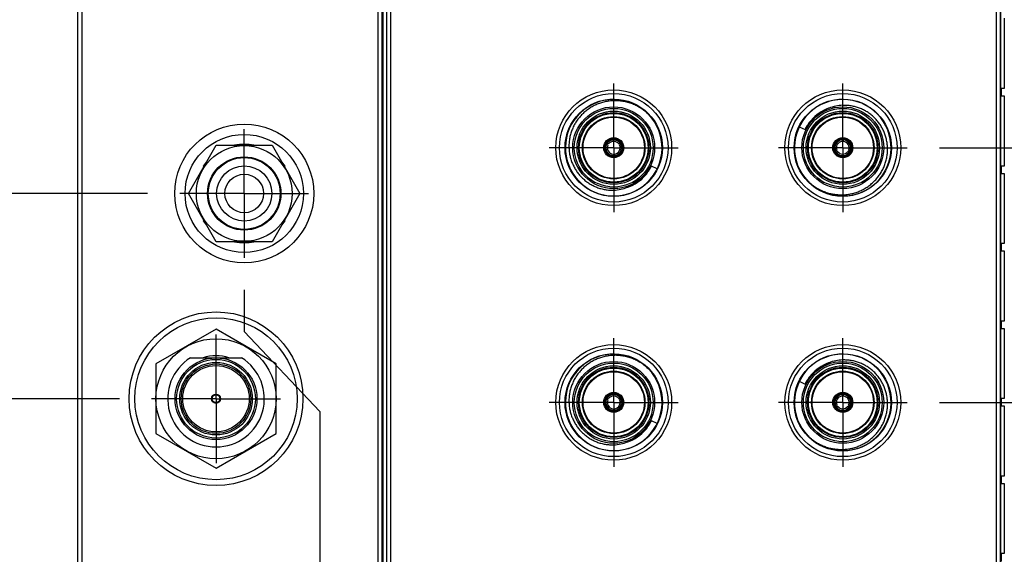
# Model space of a CAD drawing. Header units: inches. Extents: x 0.2 to 16.8, y 0.2 to 10.8.
# Tile 31 of 98: x 6.2 to 8.1, y 5.5 to 6.6. Entities that reach past the tile are written whole.
import ezdxf

# ---------------------------------------------------------------- set-up
doc = ezdxf.new("R2010")
doc.units = ezdxf.units.IN
doc.header["$LTSCALE"] = 0.935
doc.header["$MEASUREMENT"] = 0
doc.linetypes.add('CENTER', pattern=[0.6, 0.375, -0.075, 0.075, -0.075])
doc.layers.get('0').update_dxf_attribs({"linetype": 'CONTINUOUS'})
doc.layers.add('02___PRT_ALL_AXES', color=7, linetype='CONTINUOUS')
doc.layers.add('DIMENSIONS', color=7, linetype='CONTINUOUS')
doc.styles.get("Standard").update_dxf_attribs({"font": 'txt', "width": 0.8})
doc.dimstyles.new('DIMSTYLE_1', dxfattribs={"dimtxt": 0.125, "dimasz": 0.18, "dimexe": 0.125, "dimexo": 0.0625, "dimgap": 0.03125, "dimtad": 0, "dimtih": 1, "dimtoh": 1, "dimlfac": 1.333333, "dimzin": 4, "dimdsep": 46, "dimtxsty": 'STANDARD', "dimblk": '_FILLED', "dimblk1": '_FILLED', "dimblk2": '_FILLED', "dimcen": 0.09, "dimadec": 0, "dimazin": 0, "dimtp": 0.01, "dimtm": 0.01, "dimtfac": 1, "dimtofl": 0, "dimtmove": 0, "dimatfit": 3, "dimldrblk": '_FILLED', "dimfxl": 1, "dimtolj": 1, "dimtzin": 4, "dimarcsym": 0})

# ---------------------------------------------------------------- blocks, each defined once
blk = doc.blocks.new('*D2')
at = {"layer": 'DIMENSIONS', "color": 2, "linetype": 'CONTINUOUS'}
blk.add_line((6.4419, 6.2152), (5.8689, 6.2152), dxfattribs=at)
at = {"layer": 'DIMENSIONS', "color": 2, "linetype": 'CONTINUOUS', "insert": (5.8064, 6.2777), "char_height": 0.125, "width": 1.125, "attachment_point": 3, "line_spacing_factor": 0.9}
blk.add_mtext('2.46{\\Ftxt.shx;\\W1.000000;\\H0.125000; }[62.5]', dxfattribs=at)
blk = doc.blocks.new('_FILLED')
at = {"color": 0, "linetype": 'BYBLOCK'}
blk.add_solid([(0, 0), (-1, 0.174), (-1, -0.174)], dxfattribs=at)
blk = doc.blocks.new('*D3')
at = {"layer": 'DIMENSIONS', "color": 2, "linetype": 'CONTINUOUS'}
blk.add_line((7.1594, 6.7991), (5.8689, 6.7991), dxfattribs=at)
at = {"layer": 'DIMENSIONS', "color": 2, "linetype": 'CONTINUOUS', "insert": (5.8064, 6.8616), "char_height": 0.125, "width": 1.125, "attachment_point": 3, "line_spacing_factor": 0.9}
blk.add_mtext('3.24{\\Ftxt.shx;\\W1.000000;\\H0.125000; }[82.3]', dxfattribs=at)
blk = doc.blocks.new('*D4')
at = {"layer": 'DIMENSIONS', "color": 2, "linetype": 'CONTINUOUS'}
blk.add_line((6.3871, 7.1231), (5.8689, 7.1231), dxfattribs=at)
at = {"layer": 'DIMENSIONS', "color": 2, "linetype": 'CONTINUOUS', "insert": (5.8064, 7.1856), "char_height": 0.125, "width": 1.125, "attachment_point": 3, "line_spacing_factor": 0.9}
blk.add_mtext('3.67{\\Ftxt.shx;\\W1.000000;\\H0.125000; }[93.3]', dxfattribs=at)
blk = doc.blocks.new('*D5')
at = {"layer": 'DIMENSIONS', "color": 2, "linetype": 'CONTINUOUS'}
for p, q in [((7.1612, 7.316), (5.8689, 7.316)), ((7.2825, 7.1591), (7.1612, 7.316)), ((7.6042, 7.1591), (7.2825, 7.1591))]:
    blk.add_line(p, q, dxfattribs=at)
at = {"layer": 'DIMENSIONS', "color": 2, "linetype": 'CONTINUOUS', "insert": (5.8064, 7.3785), "char_height": 0.125, "width": 1.125, "attachment_point": 3, "line_spacing_factor": 0.9}
blk.add_mtext('3.72{\\Ftxt.shx;\\W1.000000;\\H0.125000; }[94.5]', dxfattribs=at)
blk = doc.blocks.new('*D6')
at = {"layer": 'DIMENSIONS', "color": 2, "linetype": 'CONTINUOUS'}
blk.add_line((6.3393, 7.9849), (5.8689, 7.9849), dxfattribs=at)
at = {"layer": 'DIMENSIONS', "color": 2, "linetype": 'CONTINUOUS', "insert": (5.8064, 8.0474), "char_height": 0.125, "width": 1.525, "attachment_point": 3, "line_spacing_factor": 0.9}
blk.add_mtext('5X 4.82{\\Ftxt.shx;\\W1.000000;\\H0.125000; }[122.5]', dxfattribs=at)
blk = doc.blocks.new('*D7')
at = {"layer": 'DIMENSIONS', "color": 2, "linetype": 'CONTINUOUS'}
for p, q in [((5.9881, 8.1931), (5.8689, 8.1931)), ((6.1201, 8.0764), (5.9881, 8.1931)), ((6.2439, 8.0764), (6.1201, 8.0764))]:
    blk.add_line(p, q, dxfattribs=at)
at = {"layer": 'DIMENSIONS', "color": 2, "linetype": 'CONTINUOUS', "insert": (5.8064, 8.2556), "char_height": 0.125, "width": 1.225, "attachment_point": 3, "line_spacing_factor": 0.9}
blk.add_mtext('4.94{\\Ftxt.shx;\\W1.000000;\\H0.125000; }[125.6]', dxfattribs=at)
blk = doc.blocks.new('*D14')
at = {"layer": 'DIMENSIONS', "color": 2, "linetype": 'CONTINUOUS'}
for p, q in [((8.643, 5.8091), (8.762, 5.9242)), ((8.762, 5.9242), (9.7437, 5.9242)), ((7.9794, 5.8091), (8.643, 5.8091))]:
    blk.add_line(p, q, dxfattribs=at)
at = {"layer": 'DIMENSIONS', "color": 2, "linetype": 'CONTINUOUS', "insert": (9.8062, 5.9867), "char_height": 0.125, "width": 1.425, "attachment_point": 1, "line_spacing_factor": 0.9}
blk.add_mtext('2X 1.92{\\Ftxt.shx;\\W1.000000;\\H0.125000; }[48.8]', dxfattribs=at)
blk = doc.blocks.new('*D16')
at = {"layer": 'DIMENSIONS', "color": 2, "linetype": 'CONTINUOUS'}
for p, q in [((8.65, 6.3041), (8.7897, 6.4302)), ((8.7897, 6.4302), (9.7437, 6.4302)), ((7.9794, 6.3041), (8.65, 6.3041))]:
    blk.add_line(p, q, dxfattribs=at)
at = {"layer": 'DIMENSIONS', "color": 2, "linetype": 'CONTINUOUS', "insert": (9.8062, 6.4927), "char_height": 0.125, "width": 1.425, "attachment_point": 1, "line_spacing_factor": 0.9}
blk.add_mtext('2X 2.58{\\Ftxt.shx;\\W1.000000;\\H0.125000; }[65.5]', dxfattribs=at)
blk = doc.blocks.new('*D17')
at = {"layer": 'DIMENSIONS', "color": 2, "linetype": 'CONTINUOUS'}
blk.add_line((6.3871, 5.8162), (5.8689, 5.8162), dxfattribs=at)
at = {"layer": 'DIMENSIONS', "color": 2, "linetype": 'CONTINUOUS', "insert": (5.8064, 5.8787), "char_height": 0.125, "width": 0.925, "attachment_point": 3, "line_spacing_factor": 0.9}
blk.add_mtext('1.93{\\Ftxt.shx;\\W1.000000;\\H0.125000; }[49]', dxfattribs=at)
blk = doc.blocks.new('*D26')
at = {"layer": 'DIMENSIONS', "color": 2, "linetype": 'CONTINUOUS'}
for p, q in [((6.6295, 6.0276), (6.6295, 5.9469)), ((6.6295, 5.9469), (6.7761, 5.7916)), ((6.7761, 5.7916), (6.7761, 3.7855))]:
    blk.add_line(p, q, dxfattribs=at)
at = {"layer": 'DIMENSIONS', "color": 2, "linetype": 'CONTINUOUS', "insert": (6.7136, 3.723), "char_height": 0.125, "width": 0.925, "attachment_point": 3, "rotation": 90, "line_spacing_factor": 0.9}
blk.add_mtext('.14{\\Ftxt.shx;\\W1.000000;\\H0.125000; }[3.5]', dxfattribs=at)
blk = doc.blocks.new('*D29')
at = {"layer": 'DIMENSIONS', "color": 2, "linetype": 'CONTINUOUS'}
blk.add_line((8.7004, 6.4878), (8.7004, 3.7855), dxfattribs=at)
at = {"layer": 'DIMENSIONS', "color": 2, "linetype": 'CONTINUOUS', "insert": (8.6379, 3.723), "char_height": 0.125, "width": 1.425, "attachment_point": 3, "rotation": 90, "line_spacing_factor": 0.9}
blk.add_mtext('2X 2.90{\\Ftxt.shx;\\W1.000000;\\H0.125000; }[73.6]', dxfattribs=at)

msp = doc.modelspace()

# ---------------------------------------------------------------- linework, layer by layer
at = {"color": 7, "linetype": 'CONTINUOUS'}
for p, q in [((6.3064, 4.223), (6.3064, 8.0764)), ((6.8974, 4.223), (6.8974, 8.0764)), ((6.9064, 4.223), (6.9064, 8.0764)), ((8.0974, 8.0764), (8.0974, 4.2777)), ((6.3139, 8.0509), (6.3139, 4.9984)), ((6.8899, 4.9984), (6.8899, 8.0509)), ((6.9139, 4.9984), (6.9139, 8.0509)), ((8.0899, 8.0509), (8.0899, 4.2972)), ((6.9062, 4.7764), (6.9062, 7.7764)), ((8.0994, 6.4193), (8.0994, 6.405)), ((8.1055, 6.4193), (8.0994, 6.4193)), ((8.0994, 6.405), (8.1055, 6.405)), ((7.7074, 6.345), (7.7185, 6.3396)), ((7.3332, 6.3107), (7.3314, 6.3117)), ((7.3326, 6.3138), (7.3344, 6.3127)), ((7.3356, 6.3089), (7.3332, 6.3107)), ((7.3371, 6.3115), (7.3344, 6.3127)), ((7.3569, 6.3115), (7.3596, 6.3127)), ((7.3584, 6.3089), (7.3608, 6.3107)), ((7.3596, 6.3127), (7.3615, 6.3138)), ((7.3626, 6.3117), (7.3608, 6.3107)), ((7.7906, 6.3193), (7.7903, 6.3163)), ((7.7906, 6.3193), (7.7906, 6.3214)), ((7.793, 6.3214), (7.793, 6.3193)), ((7.7933, 6.3163), (7.793, 6.3193)), ((6.5212, 6.2152), (6.5753, 6.3089)), ((6.5753, 6.3089), (6.6836, 6.3089)), ((6.6836, 6.3089), (6.7377, 6.2152)), ((7.3455, 6.2918), (7.3458, 6.2888)), ((7.3482, 6.2888), (7.3485, 6.2918)), ((7.7762, 6.2964), (7.778, 6.2975)), ((7.7792, 6.2954), (7.7773, 6.2944)), ((7.7804, 6.2992), (7.778, 6.2975)), ((7.7819, 6.2966), (7.7792, 6.2954)), ((7.8017, 6.2966), (7.8044, 6.2954)), ((7.8032, 6.2992), (7.8056, 6.2975)), ((7.8062, 6.2944), (7.8044, 6.2954)), ((7.8056, 6.2975), (7.8074, 6.2964)), ((7.3458, 6.2867), (7.3458, 6.2888)), ((7.3482, 6.2888), (7.3482, 6.2867)), ((6.5511, 6.267), (6.5499, 6.2682)), ((6.709, 6.2682), (6.7078, 6.267)), ((7.4314, 6.2631), (7.4203, 6.2685)), ((8.1055, 6.2685), (8.0994, 6.2685)), ((8.0994, 6.2685), (8.0994, 6.2543)), ((8.0994, 6.2543), (8.1055, 6.2543)), ((6.5753, 6.1214), (6.5212, 6.2152)), ((6.7377, 6.2152), (6.6836, 6.1214)), ((6.5499, 6.1622), (6.5511, 6.1634)), ((6.7078, 6.1634), (6.709, 6.1622)), ((6.6836, 6.1214), (6.5753, 6.1214)), ((8.1055, 6.1178), (8.0994, 6.1178)), ((8.0994, 6.1178), (8.0994, 6.1036)), ((8.0994, 6.1036), (8.1055, 6.1036)), ((8.1055, 5.9671), (8.0994, 5.9671)), ((8.0994, 5.9671), (8.0994, 5.9529)), ((6.5747, 5.9513), (6.4577, 5.8837)), ((6.6917, 5.8837), (6.5747, 5.9513)), ((8.0994, 5.9529), (8.1055, 5.9529)), ((6.5254, 5.8959), (6.624, 5.8959)), ((6.4577, 5.8837), (6.4577, 5.7486)), ((6.6917, 5.7486), (6.6917, 5.8837)), ((7.7074, 5.85), (7.7185, 5.8446)), ((7.3332, 5.8157), (7.3314, 5.8167)), ((7.3326, 5.8188), (7.3344, 5.8177)), ((7.3356, 5.8139), (7.3332, 5.8157)), ((7.3371, 5.8165), (7.3344, 5.8177)), ((7.3569, 5.8165), (7.3596, 5.8177)), ((7.3584, 5.8139), (7.3608, 5.8157)), ((7.3596, 5.8177), (7.3615, 5.8188)), ((7.3626, 5.8167), (7.3608, 5.8157)), ((7.7906, 5.8243), (7.7903, 5.8213)), ((7.7906, 5.8243), (7.7906, 5.8264)), ((7.793, 5.8264), (7.793, 5.8243)), ((7.7933, 5.8213), (7.793, 5.8243)), ((8.1055, 5.8164), (8.0994, 5.8164)), ((8.0994, 5.8164), (8.0994, 5.8022)), ((7.3455, 5.7968), (7.3458, 5.7938)), ((7.3458, 5.7917), (7.3458, 5.7938)), ((7.3482, 5.7938), (7.3485, 5.7968)), ((7.3482, 5.7938), (7.3482, 5.7917)), ((7.7762, 5.8014), (7.778, 5.8025)), ((7.7792, 5.8004), (7.7773, 5.7994)), ((7.7804, 5.8042), (7.778, 5.8025)), ((7.7819, 5.8016), (7.7792, 5.8004)), ((7.8017, 5.8016), (7.8044, 5.8004)), ((7.8032, 5.8042), (7.8056, 5.8025)), ((7.8062, 5.7994), (7.8044, 5.8004)), ((7.8056, 5.8025), (7.8074, 5.8014)), ((8.0994, 5.8022), (8.1055, 5.8022)), ((7.4314, 5.7681), (7.4203, 5.7735)), ((6.4577, 5.7486), (6.5747, 5.6811)), ((6.5747, 5.6811), (6.6917, 5.7486)), ((8.1055, 5.6657), (8.0994, 5.6657)), ((8.0994, 5.6657), (8.0994, 5.6514)), ((8.0994, 5.6514), (8.1055, 5.6514)), ((8.1055, 5.515), (8.0994, 5.515)), ((8.0994, 5.515), (8.0994, 5.5007))]:
    msp.add_line(p, q, dxfattribs=at)
at = {"color": 9, "linetype": 'CONTINUOUS'}
for p, q in [((6.8996, 4.7764), (6.8996, 7.7764)), ((6.9061, 4.7764), (6.9061, 7.7764)), ((8.0989, 4.7614), (8.0989, 7.7614)), ((8.1054, 6.5557), (8.1054, 6.4193)), ((8.1054, 6.405), (8.1054, 6.2685)), ((8.1054, 6.2543), (8.1054, 6.1178)), ((8.1054, 6.1036), (8.1054, 5.9671)), ((8.1054, 5.9529), (8.1054, 5.8164)), ((8.1054, 5.8022), (8.1054, 5.6657)), ((8.1054, 5.6514), (8.1054, 5.515))]:
    msp.add_line(p, q, dxfattribs=at)
at = {"color": 7, "linetype": 'CONTINUOUS'}
for centre, radius in [((7.347, 6.3041), 0.1125), ((7.347, 6.3041), 0.1055), ((7.7918, 6.3041), 0.1125), ((7.7918, 6.3041), 0.1055), ((7.347, 6.3041), 0.0795), ((7.347, 6.3041), 0.0683), ((7.7918, 6.3041), 0.0795), ((7.7918, 6.3041), 0.0683), ((6.6295, 6.2152), 0.135), ((7.347, 6.3041), 0.0607), ((7.347, 6.3041), 0.0596), ((7.7918, 6.3041), 0.0607), ((7.7918, 6.3041), 0.0596), ((6.6295, 6.2152), 0.1148), ((7.347, 6.3041), 0.0195), ((7.7918, 6.3041), 0.0195), ((6.6295, 6.2152), 0.093), ((6.6295, 6.2152), 0.0712), ((6.6295, 6.2152), 0.0698), ((6.6295, 6.2152), 0.0536), ((6.6295, 6.2152), 0.0375), ((6.5747, 5.8162), 0.1688), ((6.5747, 5.8162), 0.1575), ((6.5747, 5.8162), 0.1166), ((7.347, 5.8091), 0.1125), ((7.347, 5.8091), 0.1055), ((7.7918, 5.8091), 0.1125), ((7.7918, 5.8091), 0.1055), ((6.5747, 5.8162), 0.0795), ((6.5747, 5.8162), 0.0675), ((7.347, 5.8091), 0.0795), ((7.347, 5.8091), 0.0683), ((7.7918, 5.8091), 0.0795), ((7.7918, 5.8091), 0.0683), ((7.347, 5.8091), 0.0607), ((7.347, 5.8091), 0.0596), ((7.7918, 5.8091), 0.0607), ((7.7918, 5.8091), 0.0596), ((6.5747, 5.8162), 0.009), ((6.5747, 5.8162), 0.0075), ((7.347, 5.8091), 0.0195), ((7.7918, 5.8091), 0.0195)]:
    msp.add_circle(centre, radius, dxfattribs=at)
at = {"color": 9, "linetype": 'CONTINUOUS'}
for centre, radius in [((7.347, 6.3041), 0.0945), ((7.7918, 6.3041), 0.0945), ((7.347, 6.3041), 0.0765), ((7.347, 6.3041), 0.0712), ((7.347, 6.3041), 0.0668), ((7.7918, 6.3041), 0.0765), ((7.7918, 6.3041), 0.0712), ((7.7918, 6.3041), 0.0668), ((6.5747, 5.8162), 0.0765), ((7.347, 5.8091), 0.0945), ((7.7918, 5.8091), 0.0945), ((6.5747, 5.8162), 0.0705), ((6.5747, 5.8162), 0.0645), ((7.347, 5.8091), 0.0765), ((7.347, 5.8091), 0.0712), ((7.347, 5.8091), 0.0668), ((7.7918, 5.8091), 0.0765), ((7.7918, 5.8091), 0.0712), ((7.7918, 5.8091), 0.0668)]:
    msp.add_circle(centre, radius, dxfattribs=at)
at = {"color": 7, "linetype": 'CONTINUOUS'}
for centre, radius, start, end in [((7.347, 6.3041), 0.0938, 44.2644, 43.8775), ((7.7918, 6.3041), 0.0938, 224.264, 223.8775), ((7.7946, 6.3048), 0.0818, 91.9694, 111.2429), ((7.7964, 6.3), 0.0868, 111.2197, 139.1168), ((6.6295, 6.2152), 0.0956, 78.6764, 101.3236), ((7.347, 6.3041), 0.0186, 161.0226, 258.9774), ((7.347, 6.3041), 0.0184, 138.9774, 161.0226), ((7.347, 6.3041), 0.0174, 153.8689, 266.1311), ((7.347, 6.3041), 0.0153, 154.4295, 265.5705), ((7.347, 6.3041), 0.0174, 33.8689, 146.1311), ((7.347, 6.3041), 0.0186, 41.0226, 138.9774), ((7.347, 6.3041), 0.0146, 145.0926, 154.9072), ((7.347, 6.3041), 0.0153, 34.4295, 145.5705), ((7.347, 6.3041), 0.0124, 36.8708, 143.1292), ((7.347, 6.3041), 0.0174, 273.8689, 26.1311), ((7.347, 6.3041), 0.0153, 274.4295, 25.5705), ((7.347, 6.3041), 0.0186, 281.0226, 18.9774), ((7.347, 6.3041), 0.0146, 25.0928, 34.9074), ((7.347, 6.3041), 0.0184, 18.9774, 41.0226), ((7.7918, 6.3041), 0.0186, 101.0226, 198.9774), ((7.7918, 6.3041), 0.0174, 93.8689, 206.1311), ((7.7918, 6.3041), 0.0153, 94.4295, 205.5705), ((7.7918, 6.3041), 0.0124, 96.8708, 203.1292), ((7.7918, 6.3041), 0.0184, 78.9774, 101.0226), ((7.7918, 6.3041), 0.0146, 85.1051, 94.8949), ((7.7918, 6.3041), 0.0174, 333.8689, 86.1311), ((7.7918, 6.3041), 0.0153, 334.4295, 85.5705), ((7.7918, 6.3041), 0.0124, 336.8708, 83.1292), ((7.7918, 6.3041), 0.0186, 341.0226, 78.9774), ((7.347, 6.3041), 0.0124, 156.8708, 263.1292), ((7.347, 6.3041), 0.0124, 276.8708, 23.1292), ((7.7918, 6.3041), 0.0184, 198.9774, 221.0226), ((7.7918, 6.3041), 0.0174, 213.8689, 326.1311), ((7.7918, 6.3041), 0.0186, 221.0226, 318.9774), ((7.7918, 6.3041), 0.0146, 205.0928, 214.9071), ((7.7918, 6.3041), 0.0153, 214.4295, 325.5705), ((7.7918, 6.3041), 0.0124, 216.8708, 323.1292), ((7.7918, 6.3041), 0.0146, 325.0929, 334.9072), ((7.7918, 6.3041), 0.0184, 318.9774, 341.0226), ((6.6295, 6.2152), 0.0956, 138.6542, 146.3236), ((6.6295, 6.2152), 0.0956, 33.6764, 41.3458), ((7.347, 6.3041), 0.0184, 258.9774, 281.0226), ((7.347, 6.3041), 0.0146, 265.1051, 274.8949), ((7.3424, 6.3081), 0.0868, 291.2191, 319.121), ((7.3442, 6.3034), 0.0818, 271.9694, 291.2429), ((6.6295, 6.2152), 0.0956, 213.6764, 221.3458), ((6.6295, 6.2152), 0.0956, 318.6542, 326.3236), ((6.6295, 6.2152), 0.0956, 258.6764, 281.3236), ((6.5747, 5.8162), 0.0938, 121.723, 58.277), ((6.5747, 5.8162), 0.0836, 72.4753, 107.5247), ((7.347, 5.8091), 0.0938, 44.2641, 43.8775), ((7.7918, 5.8091), 0.0938, 224.264, 223.8775), ((7.7946, 5.8098), 0.0818, 91.9694, 111.2429), ((7.7964, 5.805), 0.0868, 111.2197, 139.1168), ((7.347, 5.8091), 0.0186, 161.0226, 258.9774), ((7.347, 5.8091), 0.0184, 138.9774, 161.0226), ((7.347, 5.8091), 0.0174, 153.8689, 266.1311), ((7.347, 5.8091), 0.0153, 154.4295, 265.5705), ((7.347, 5.8091), 0.0174, 33.8689, 146.1311), ((7.347, 5.8091), 0.0186, 41.0226, 138.9774), ((7.347, 5.8091), 0.0146, 145.0926, 154.9072), ((7.347, 5.8091), 0.0153, 34.4295, 145.5705), ((7.347, 5.8091), 0.0124, 156.8708, 263.1292), ((7.347, 5.8091), 0.0124, 36.8708, 143.1292), ((7.347, 5.8091), 0.0174, 273.8689, 26.1311), ((7.347, 5.8091), 0.0153, 274.4295, 25.5705), ((7.347, 5.8091), 0.0124, 276.8708, 23.1292), ((7.347, 5.8091), 0.0186, 281.0226, 18.9774), ((7.347, 5.8091), 0.0146, 25.0928, 34.9074), ((7.347, 5.8091), 0.0184, 18.9774, 41.0226), ((7.7918, 5.8091), 0.0186, 101.0226, 198.9774), ((7.7918, 5.8091), 0.0174, 93.8689, 206.1311), ((7.7918, 5.8091), 0.0153, 94.4295, 205.5705), ((7.7918, 5.8091), 0.0124, 96.8708, 203.1292), ((7.7918, 5.8091), 0.0184, 78.9774, 101.0226), ((7.7918, 5.8091), 0.0146, 85.1051, 94.8949), ((7.7918, 5.8091), 0.0174, 333.8689, 86.1311), ((7.7918, 5.8091), 0.0153, 334.4295, 85.5705), ((7.7918, 5.8091), 0.0124, 336.8708, 83.1292), ((7.7918, 5.8091), 0.0186, 341.0226, 78.9774), ((7.347, 5.8091), 0.0146, 265.1051, 274.8949), ((7.7918, 5.8091), 0.0184, 198.9774, 221.0226), ((7.7918, 5.8091), 0.0174, 213.8689, 326.1311), ((7.7918, 5.8091), 0.0186, 221.0226, 318.9774), ((7.7918, 5.8091), 0.0146, 205.0928, 214.9071), ((7.7918, 5.8091), 0.0153, 214.4295, 325.5705), ((7.7918, 5.8091), 0.0124, 216.8708, 323.1292), ((7.7918, 5.8091), 0.0146, 325.0929, 334.9072), ((7.7918, 5.8091), 0.0184, 318.9774, 341.0226), ((7.347, 5.8091), 0.0184, 258.9774, 281.0226), ((7.3442, 5.8084), 0.0818, 271.9694, 291.2429)]:
    msp.add_arc(centre, radius, start, end, dxfattribs=at)
at = {"color": 9, "linetype": 'CONTINUOUS'}
for centre, radius, start, end in [((7.7921, 6.3035), 0.0821, 109.8193, 139.0186), ((7.7915, 6.3043), 0.0811, 139.1467, 154.197), ((7.3473, 6.3038), 0.0811, 319.1517, 334.1981), ((7.3467, 6.3046), 0.0821, 289.8204, 319.0223), ((7.7921, 5.8085), 0.0821, 109.8193, 139.0186), ((7.7915, 5.8093), 0.0811, 139.1467, 154.197), ((7.3467, 5.8096), 0.0821, 289.82, 319.0239), ((7.3473, 5.8088), 0.0811, 319.1517, 334.197)]:
    msp.add_arc(centre, radius, start, end, dxfattribs=at)
at = {"color": 7, "linetype": 'CONTINUOUS'}
for points, knots in [([(7.347, 6.3955), (7.3456, 6.3954), (7.3426, 6.3953), (7.3383, 6.3948), (7.334, 6.3942), (7.3297, 6.3933), (7.3254, 6.3922), (7.3198, 6.3905), (7.3144, 6.3884), (7.3091, 6.3859), (7.3039, 6.3832), (7.2978, 6.3793), (7.2908, 6.3739), (7.2845, 6.3679), (7.2797, 6.3623), (7.2762, 6.3576), (7.2737, 6.354), (7.2715, 6.3503), (7.2687, 6.3451), (7.2658, 6.3384), (7.263, 6.3301), (7.2611, 6.3215), (7.2601, 6.3128), (7.26, 6.307), (7.2601, 6.3041)], [0, 0, 0, 0, 0.031255, 0.062513, 0.093768, 0.125024, 0.156281, 0.187537, 0.250031, 0.281288, 0.312544, 0.375037, 0.43753, 0.500023, 0.562517, 0.593773, 0.625029, 0.656285, 0.68754, 0.750032, 0.812524, 0.875017, 0.937508, 1, 1, 1, 1]), ([(7.4145, 6.3691), (7.4134, 6.3702), (7.4117, 6.3718), (7.4094, 6.3738), (7.4076, 6.3753), (7.4057, 6.3767), (7.4039, 6.3781), (7.402, 6.3794), (7.3994, 6.3811), (7.3961, 6.3831), (7.3906, 6.3861), (7.3849, 6.3887), (7.3791, 6.3908), (7.3747, 6.3922), (7.3701, 6.3933), (7.3656, 6.3942), (7.3617, 6.3948), (7.3586, 6.3951), (7.3563, 6.3953), (7.354, 6.3955), (7.3509, 6.3956), (7.3486, 6.3955), (7.347, 6.3955)], [0, 0, 0, 0, 0.0625, 0.093755, 0.125009, 0.156261, 0.187513, 0.218766, 0.250019, 0.31252, 0.37502, 0.499983, 0.562484, 0.624985, 0.687486, 0.749988, 0.812489, 0.843741, 0.874993, 0.906246, 0.937501, 1, 1, 1, 1]), ([(7.8787, 6.3041), (7.8786, 6.3068), (7.8782, 6.3124), (7.8767, 6.3206), (7.8745, 6.3286), (7.8714, 6.3363), (7.8683, 6.3425), (7.8655, 6.3473), (7.8624, 6.3519), (7.8581, 6.3574), (7.8524, 6.3634), (7.8461, 6.3689), (7.8393, 6.3737), (7.8333, 6.3771), (7.8282, 6.3795), (7.8244, 6.381), (7.8205, 6.3824), (7.8152, 6.384), (7.8097, 6.3852), (7.8042, 6.386), (7.8001, 6.3864), (7.7959, 6.3865), (7.7932, 6.3865), (7.7918, 6.3865)], [0, 0, 0, 0, 0.062495, 0.12499, 0.187485, 0.249981, 0.312476, 0.343733, 0.374989, 0.437483, 0.499976, 0.56247, 0.624965, 0.687458, 0.718715, 0.749971, 0.781227, 0.812483, 0.874975, 0.906231, 0.937487, 0.968745, 1, 1, 1, 1]), ([(7.7308, 6.3569), (7.7302, 6.3562), (7.729, 6.3548), (7.7274, 6.3528), (7.7258, 6.3506), (7.7246, 6.3488), (7.7236, 6.3474), (7.7229, 6.3462), (7.7221, 6.3451), (7.7212, 6.3436), (7.72, 6.3418), (7.719, 6.3403), (7.7185, 6.3396)], [0, 0, 0, 0, 0.125072, 0.250137, 0.375199, 0.50026, 0.562786, 0.625309, 0.687828, 0.750335, 0.875277, 1, 1, 1, 1]), ([(7.3314, 6.3117), (7.3313, 6.3117), (7.3311, 6.3115), (7.3309, 6.3114), (7.3307, 6.3112), (7.3306, 6.3111), (7.3305, 6.3111), (7.3304, 6.311), (7.3302, 6.3109), (7.3301, 6.3108), (7.33, 6.3107), (7.3299, 6.3105), (7.3298, 6.3104), (7.3297, 6.3103), (7.3296, 6.3102), (7.3296, 6.3101), (7.3295, 6.3101)], [0, 0, 0, 0, 0.128526, 0.256426, 0.320568, 0.385063, 0.449762, 0.514132, 0.577661, 0.639956, 0.700834, 0.760588, 0.819914, 0.879239, 0.938993, 1, 1, 1, 1]), ([(7.3331, 6.3162), (7.333, 6.3162), (7.333, 6.3161), (7.333, 6.3159), (7.3329, 6.3158), (7.3329, 6.3156), (7.3328, 6.3155), (7.3328, 6.3153), (7.3327, 6.3152), (7.3327, 6.315), (7.3327, 6.3149), (7.3327, 6.3147), (7.3327, 6.3146), (7.3326, 6.3143), (7.3326, 6.3141), (7.3326, 6.3139), (7.3326, 6.3138)], [0, 0, 0, 0, 0.061011, 0.12077, 0.180099, 0.239428, 0.299181, 0.360054, 0.422341, 0.485863, 0.550227, 0.614925, 0.679422, 0.743567, 0.871472, 1, 1, 1, 1]), ([(7.3615, 6.3138), (7.3615, 6.3139), (7.3614, 6.3141), (7.3614, 6.3143), (7.3614, 6.3146), (7.3614, 6.3147), (7.3613, 6.3149), (7.3613, 6.315), (7.3613, 6.3152), (7.3613, 6.3153), (7.3612, 6.3155), (7.3612, 6.3156), (7.3611, 6.3158), (7.3611, 6.3159), (7.361, 6.3161), (7.361, 6.3162), (7.361, 6.3162)], [0, 0, 0, 0, 0.128528, 0.256432, 0.320576, 0.385073, 0.449771, 0.514136, 0.577659, 0.639948, 0.700822, 0.760575, 0.819903, 0.879232, 0.93899, 1, 1, 1, 1]), ([(7.3645, 6.3101), (7.3645, 6.3101), (7.3644, 6.3102), (7.3643, 6.3103), (7.3642, 6.3104), (7.3641, 6.3105), (7.364, 6.3107), (7.3639, 6.3108), (7.3638, 6.3109), (7.3637, 6.311), (7.3636, 6.3111), (7.3634, 6.3111), (7.3633, 6.3112), (7.3631, 6.3114), (7.3629, 6.3115), (7.3627, 6.3117), (7.3626, 6.3117)], [0, 0, 0, 0, 0.061008, 0.120762, 0.180089, 0.239415, 0.299169, 0.360046, 0.42234, 0.485868, 0.550236, 0.614935, 0.67943, 0.743573, 0.871474, 1, 1, 1, 1]), ([(7.7906, 6.3214), (7.7905, 6.3215), (7.7903, 6.3216), (7.7901, 6.3217), (7.7899, 6.3217), (7.7897, 6.3218), (7.7896, 6.3219), (7.7894, 6.3219), (7.7893, 6.322), (7.7891, 6.3221), (7.789, 6.3221), (7.7888, 6.3221), (7.7887, 6.3221), (7.7885, 6.3222), (7.7884, 6.3222), (7.7883, 6.3222), (7.7882, 6.3222)], [0, 0, 0, 0, 0.128528, 0.256432, 0.320576, 0.385073, 0.449771, 0.514136, 0.577659, 0.639948, 0.700822, 0.760575, 0.819903, 0.879232, 0.93899, 1, 1, 1, 1]), ([(7.7953, 6.3222), (7.7953, 6.3222), (7.7952, 6.3222), (7.795, 6.3222), (7.7949, 6.3221), (7.7947, 6.3221), (7.7946, 6.3221), (7.7944, 6.3221), (7.7943, 6.322), (7.7941, 6.3219), (7.794, 6.3219), (7.7938, 6.3218), (7.7937, 6.3217), (7.7935, 6.3217), (7.7933, 6.3216), (7.7931, 6.3215), (7.793, 6.3214)], [0, 0, 0, 0, 0.061011, 0.12077, 0.180099, 0.239428, 0.299181, 0.360054, 0.422341, 0.485863, 0.550227, 0.614925, 0.679422, 0.743567, 0.871472, 1, 1, 1, 1]), ([(7.2601, 6.3041), (7.2602, 6.3013), (7.2606, 6.2958), (7.2621, 6.2876), (7.2644, 6.2795), (7.2674, 6.2718), (7.2705, 6.2656), (7.2733, 6.2608), (7.2764, 6.2562), (7.2807, 6.2507), (7.2864, 6.2447), (7.2927, 6.2393), (7.2995, 6.2344), (7.3056, 6.231), (7.3106, 6.2287), (7.3144, 6.2271), (7.3183, 6.2257), (7.3236, 6.2241), (7.3291, 6.2229), (7.3346, 6.2221), (7.3387, 6.2217), (7.3429, 6.2216), (7.3456, 6.2216), (7.347, 6.2216)], [0, 0, 0, 0, 0.062495, 0.12499, 0.187485, 0.249981, 0.312476, 0.343733, 0.374989, 0.437483, 0.499976, 0.56247, 0.624965, 0.687458, 0.718715, 0.749971, 0.781227, 0.812483, 0.874975, 0.906231, 0.937487, 0.968745, 1, 1, 1, 1]), ([(7.7743, 6.298), (7.7743, 6.298), (7.7744, 6.2979), (7.7745, 6.2978), (7.7746, 6.2977), (7.7747, 6.2976), (7.7748, 6.2975), (7.7749, 6.2974), (7.775, 6.2972), (7.7751, 6.2972), (7.7753, 6.2971), (7.7754, 6.297), (7.7755, 6.2969), (7.7757, 6.2967), (7.7759, 6.2966), (7.7761, 6.2965), (7.7762, 6.2964)], [0, 0, 0, 0, 0.061008, 0.120762, 0.180089, 0.239415, 0.299169, 0.360046, 0.42234, 0.485868, 0.550236, 0.614935, 0.67943, 0.743573, 0.871474, 1, 1, 1, 1]), ([(7.7773, 6.2944), (7.7773, 6.2942), (7.7774, 6.294), (7.7774, 6.2938), (7.7774, 6.2936), (7.7774, 6.2934), (7.7775, 6.2932), (7.7775, 6.2931), (7.7775, 6.2929), (7.7775, 6.2928), (7.7776, 6.2926), (7.7776, 6.2925), (7.7777, 6.2923), (7.7777, 6.2922), (7.7778, 6.2921), (7.7778, 6.292), (7.7778, 6.2919)], [0, 0, 0, 0, 0.128528, 0.256432, 0.320576, 0.385073, 0.449771, 0.514136, 0.577659, 0.639948, 0.700822, 0.760575, 0.819903, 0.879232, 0.93899, 1, 1, 1, 1]), ([(7.7918, 6.2126), (7.7932, 6.2127), (7.7962, 6.2128), (7.8005, 6.2133), (7.8049, 6.2139), (7.8091, 6.2148), (7.8134, 6.2159), (7.819, 6.2176), (7.8244, 6.2197), (7.8297, 6.2222), (7.8349, 6.2249), (7.841, 6.2288), (7.848, 6.2342), (7.8543, 6.2403), (7.8591, 6.2458), (7.8626, 6.2505), (7.8651, 6.2541), (7.8673, 6.2579), (7.8701, 6.263), (7.873, 6.2697), (7.8758, 6.278), (7.8777, 6.2866), (7.8787, 6.2953), (7.8788, 6.3011), (7.8787, 6.3041)], [0, 0, 0, 0, 0.031255, 0.062513, 0.093768, 0.125024, 0.156281, 0.187537, 0.250031, 0.281288, 0.312544, 0.375037, 0.43753, 0.500023, 0.562517, 0.593773, 0.625029, 0.656285, 0.68754, 0.750032, 0.812524, 0.875017, 0.937508, 1, 1, 1, 1]), ([(7.8058, 6.2919), (7.8058, 6.292), (7.8058, 6.2921), (7.8058, 6.2922), (7.8059, 6.2923), (7.806, 6.2925), (7.806, 6.2926), (7.806, 6.2928), (7.8061, 6.2929), (7.8061, 6.2931), (7.8061, 6.2932), (7.8061, 6.2934), (7.8061, 6.2936), (7.8062, 6.2938), (7.8062, 6.294), (7.8062, 6.2942), (7.8062, 6.2944)], [0, 0, 0, 0, 0.061011, 0.12077, 0.180099, 0.239428, 0.299181, 0.360054, 0.422341, 0.485863, 0.550227, 0.614925, 0.679422, 0.743567, 0.871472, 1, 1, 1, 1]), ([(7.8074, 6.2964), (7.8075, 6.2965), (7.8077, 6.2966), (7.8079, 6.2967), (7.8081, 6.2969), (7.8082, 6.297), (7.8083, 6.2971), (7.8085, 6.2972), (7.8086, 6.2972), (7.8087, 6.2974), (7.8088, 6.2975), (7.8089, 6.2976), (7.809, 6.2977), (7.8091, 6.2978), (7.8092, 6.2979), (7.8093, 6.298), (7.8093, 6.298)], [0, 0, 0, 0, 0.128526, 0.256426, 0.320568, 0.385063, 0.449762, 0.514132, 0.577661, 0.639956, 0.700834, 0.760588, 0.819914, 0.879239, 0.938993, 1, 1, 1, 1]), ([(7.3435, 6.2859), (7.3435, 6.2859), (7.3436, 6.2859), (7.3438, 6.286), (7.3439, 6.286), (7.3441, 6.286), (7.3442, 6.286), (7.3444, 6.2861), (7.3445, 6.2861), (7.3447, 6.2862), (7.3448, 6.2862), (7.345, 6.2863), (7.3451, 6.2864), (7.3453, 6.2865), (7.3456, 6.2866), (7.3457, 6.2866), (7.3458, 6.2867)], [0, 0, 0, 0, 0.061011, 0.12077, 0.180099, 0.239428, 0.299181, 0.360054, 0.422341, 0.485863, 0.550227, 0.614925, 0.679422, 0.743567, 0.871472, 1, 1, 1, 1]), ([(7.3482, 6.2867), (7.3483, 6.2866), (7.3485, 6.2866), (7.3487, 6.2865), (7.3489, 6.2864), (7.3491, 6.2863), (7.3492, 6.2862), (7.3494, 6.2862), (7.3495, 6.2861), (7.3497, 6.2861), (7.3498, 6.286), (7.35, 6.286), (7.3501, 6.286), (7.3503, 6.286), (7.3504, 6.2859), (7.3505, 6.2859), (7.3506, 6.2859)], [0, 0, 0, 0, 0.128528, 0.256432, 0.320576, 0.385073, 0.449771, 0.514136, 0.577659, 0.639948, 0.700822, 0.760575, 0.819903, 0.879232, 0.93899, 1, 1, 1, 1]), ([(7.4081, 6.2513), (7.4086, 6.2519), (7.4098, 6.2533), (7.4111, 6.255), (7.4122, 6.2564), (7.4132, 6.2578), (7.4143, 6.2593), (7.4152, 6.2608), (7.416, 6.2619), (7.4167, 6.263), (7.4174, 6.2641), (7.4181, 6.2652), (7.4191, 6.2667), (7.4198, 6.2678), (7.4203, 6.2685)], [0, 0, 0, 0, 0.125072, 0.250137, 0.312669, 0.375201, 0.500261, 0.562787, 0.625311, 0.687829, 0.750336, 0.812822, 0.875278, 1, 1, 1, 1]), ([(7.7243, 6.239), (7.7254, 6.2379), (7.7271, 6.2364), (7.7294, 6.2343), (7.7312, 6.2329), (7.7331, 6.2314), (7.7349, 6.23), (7.7368, 6.2287), (7.7394, 6.227), (7.7427, 6.225), (7.7482, 6.222), (7.7539, 6.2194), (7.7597, 6.2173), (7.7642, 6.2159), (7.7687, 6.2148), (7.7732, 6.2139), (7.7771, 6.2133), (7.7802, 6.213), (7.7825, 6.2128), (7.7848, 6.2127), (7.7879, 6.2126), (7.7902, 6.2126), (7.7918, 6.2126)], [0, 0, 0, 0, 0.0625, 0.093755, 0.125009, 0.156261, 0.187513, 0.218766, 0.250019, 0.31252, 0.37502, 0.499983, 0.562484, 0.624985, 0.687486, 0.749988, 0.812489, 0.843741, 0.874993, 0.906246, 0.937501, 1, 1, 1, 1]), ([(7.347, 5.9005), (7.3456, 5.9004), (7.3426, 5.9003), (7.3383, 5.8998), (7.334, 5.8992), (7.3297, 5.8983), (7.3254, 5.8972), (7.3198, 5.8955), (7.3144, 5.8934), (7.3091, 5.8909), (7.3039, 5.8882), (7.2978, 5.8843), (7.2908, 5.8789), (7.2845, 5.8729), (7.2797, 5.8673), (7.2762, 5.8626), (7.2737, 5.859), (7.2715, 5.8553), (7.2687, 5.8501), (7.2658, 5.8434), (7.263, 5.8351), (7.2611, 5.8265), (7.2601, 5.8178), (7.26, 5.812), (7.2601, 5.8091)], [0, 0, 0, 0, 0.031255, 0.062513, 0.093768, 0.125024, 0.156281, 0.187537, 0.250031, 0.281288, 0.312544, 0.375037, 0.43753, 0.500023, 0.562517, 0.593773, 0.625029, 0.656285, 0.68754, 0.750032, 0.812524, 0.875017, 0.937508, 1, 1, 1, 1]), ([(7.4145, 5.8741), (7.4134, 5.8752), (7.4117, 5.8768), (7.4094, 5.8788), (7.4076, 5.8803), (7.4057, 5.8817), (7.4039, 5.8831), (7.402, 5.8844), (7.3994, 5.8861), (7.3961, 5.8881), (7.3906, 5.8911), (7.3849, 5.8937), (7.3791, 5.8958), (7.3747, 5.8972), (7.3701, 5.8983), (7.3656, 5.8992), (7.3617, 5.8998), (7.3586, 5.9001), (7.3563, 5.9003), (7.354, 5.9005), (7.3509, 5.9006), (7.3486, 5.9005), (7.347, 5.9005)], [0, 0, 0, 0, 0.0625, 0.093755, 0.125009, 0.156261, 0.187513, 0.218766, 0.250019, 0.31252, 0.37502, 0.499983, 0.562484, 0.624985, 0.687486, 0.749988, 0.812489, 0.843741, 0.874993, 0.906246, 0.937501, 1, 1, 1, 1]), ([(7.8787, 5.8091), (7.8786, 5.8118), (7.8782, 5.8174), (7.8767, 5.8256), (7.8745, 5.8336), (7.8714, 5.8413), (7.8683, 5.8475), (7.8655, 5.8523), (7.8624, 5.8569), (7.8581, 5.8624), (7.8524, 5.8684), (7.8461, 5.8739), (7.8393, 5.8787), (7.8333, 5.8821), (7.8282, 5.8845), (7.8244, 5.886), (7.8205, 5.8874), (7.8152, 5.889), (7.8097, 5.8902), (7.8042, 5.891), (7.8001, 5.8914), (7.7959, 5.8915), (7.7932, 5.8915), (7.7918, 5.8915)], [0, 0, 0, 0, 0.062495, 0.12499, 0.187485, 0.249981, 0.312476, 0.343733, 0.374989, 0.437483, 0.499976, 0.56247, 0.624965, 0.687458, 0.718715, 0.749971, 0.781227, 0.812483, 0.874975, 0.906231, 0.937487, 0.968745, 1, 1, 1, 1]), ([(7.7308, 5.8619), (7.7302, 5.8612), (7.729, 5.8598), (7.7274, 5.8578), (7.7258, 5.8556), (7.7246, 5.8538), (7.7236, 5.8524), (7.7229, 5.8512), (7.7221, 5.8501), (7.7212, 5.8486), (7.72, 5.8468), (7.719, 5.8453), (7.7185, 5.8446)], [0, 0, 0, 0, 0.125072, 0.250137, 0.375199, 0.50026, 0.562786, 0.625309, 0.687828, 0.750335, 0.875277, 1, 1, 1, 1]), ([(7.3314, 5.8167), (7.3313, 5.8167), (7.3311, 5.8165), (7.3309, 5.8164), (7.3307, 5.8162), (7.3306, 5.8161), (7.3305, 5.8161), (7.3304, 5.816), (7.3302, 5.8159), (7.3301, 5.8158), (7.33, 5.8157), (7.3299, 5.8155), (7.3298, 5.8154), (7.3297, 5.8153), (7.3296, 5.8152), (7.3296, 5.8151), (7.3295, 5.8151)], [0, 0, 0, 0, 0.128526, 0.256426, 0.320568, 0.385063, 0.449762, 0.514132, 0.577661, 0.639956, 0.700834, 0.760588, 0.819914, 0.879239, 0.938993, 1, 1, 1, 1]), ([(7.3331, 5.8212), (7.333, 5.8212), (7.333, 5.8211), (7.333, 5.8209), (7.3329, 5.8208), (7.3329, 5.8206), (7.3328, 5.8205), (7.3328, 5.8203), (7.3327, 5.8202), (7.3327, 5.82), (7.3327, 5.8199), (7.3327, 5.8197), (7.3327, 5.8196), (7.3326, 5.8193), (7.3326, 5.8191), (7.3326, 5.8189), (7.3326, 5.8188)], [0, 0, 0, 0, 0.061011, 0.12077, 0.180099, 0.239428, 0.299181, 0.360054, 0.422341, 0.485863, 0.550227, 0.614925, 0.679422, 0.743567, 0.871472, 1, 1, 1, 1]), ([(7.3615, 5.8188), (7.3615, 5.8189), (7.3614, 5.8191), (7.3614, 5.8193), (7.3614, 5.8196), (7.3614, 5.8197), (7.3613, 5.8199), (7.3613, 5.82), (7.3613, 5.8202), (7.3613, 5.8203), (7.3612, 5.8205), (7.3612, 5.8206), (7.3611, 5.8208), (7.3611, 5.8209), (7.361, 5.8211), (7.361, 5.8212), (7.361, 5.8212)], [0, 0, 0, 0, 0.128528, 0.256432, 0.320576, 0.385073, 0.449771, 0.514136, 0.577659, 0.639948, 0.700822, 0.760575, 0.819903, 0.879232, 0.93899, 1, 1, 1, 1]), ([(7.3645, 5.8151), (7.3645, 5.8151), (7.3644, 5.8152), (7.3643, 5.8153), (7.3642, 5.8154), (7.3641, 5.8155), (7.364, 5.8157), (7.3639, 5.8158), (7.3638, 5.8159), (7.3637, 5.816), (7.3636, 5.8161), (7.3634, 5.8161), (7.3633, 5.8162), (7.3631, 5.8164), (7.3629, 5.8165), (7.3627, 5.8167), (7.3626, 5.8167)], [0, 0, 0, 0, 0.061008, 0.120762, 0.180089, 0.239415, 0.299169, 0.360046, 0.42234, 0.485868, 0.550236, 0.614935, 0.67943, 0.743573, 0.871474, 1, 1, 1, 1]), ([(7.7906, 5.8264), (7.7905, 5.8265), (7.7903, 5.8266), (7.7901, 5.8267), (7.7899, 5.8267), (7.7897, 5.8268), (7.7896, 5.8269), (7.7894, 5.8269), (7.7893, 5.827), (7.7891, 5.8271), (7.789, 5.8271), (7.7888, 5.8271), (7.7887, 5.8271), (7.7885, 5.8272), (7.7884, 5.8272), (7.7883, 5.8272), (7.7882, 5.8272)], [0, 0, 0, 0, 0.128528, 0.256432, 0.320576, 0.385073, 0.449771, 0.514136, 0.577659, 0.639948, 0.700822, 0.760575, 0.819903, 0.879232, 0.93899, 1, 1, 1, 1]), ([(7.7953, 5.8272), (7.7953, 5.8272), (7.7952, 5.8272), (7.795, 5.8272), (7.7949, 5.8271), (7.7947, 5.8271), (7.7946, 5.8271), (7.7944, 5.8271), (7.7943, 5.827), (7.7941, 5.8269), (7.794, 5.8269), (7.7938, 5.8268), (7.7937, 5.8267), (7.7935, 5.8267), (7.7933, 5.8266), (7.7931, 5.8265), (7.793, 5.8264)], [0, 0, 0, 0, 0.061011, 0.12077, 0.180099, 0.239428, 0.299181, 0.360054, 0.422341, 0.485863, 0.550227, 0.614925, 0.679422, 0.743567, 0.871472, 1, 1, 1, 1]), ([(7.2601, 5.8091), (7.2602, 5.8063), (7.2606, 5.8008), (7.2621, 5.7926), (7.2644, 5.7845), (7.2674, 5.7768), (7.2705, 5.7706), (7.2733, 5.7658), (7.2764, 5.7612), (7.2807, 5.7557), (7.2864, 5.7497), (7.2927, 5.7443), (7.2995, 5.7394), (7.3056, 5.736), (7.3106, 5.7337), (7.3144, 5.7321), (7.3183, 5.7307), (7.3236, 5.7291), (7.3291, 5.7279), (7.3346, 5.7271), (7.3387, 5.7267), (7.3429, 5.7266), (7.3456, 5.7266), (7.347, 5.7266)], [0, 0, 0, 0, 0.062495, 0.12499, 0.187485, 0.249981, 0.312476, 0.343733, 0.374989, 0.437483, 0.499976, 0.56247, 0.624965, 0.687458, 0.718715, 0.749971, 0.781227, 0.812483, 0.874975, 0.906231, 0.937487, 0.968745, 1, 1, 1, 1]), ([(7.7743, 5.803), (7.7743, 5.803), (7.7744, 5.8029), (7.7745, 5.8028), (7.7746, 5.8027), (7.7747, 5.8026), (7.7748, 5.8025), (7.7749, 5.8024), (7.775, 5.8022), (7.7751, 5.8022), (7.7753, 5.8021), (7.7754, 5.802), (7.7755, 5.8019), (7.7757, 5.8017), (7.7759, 5.8016), (7.7761, 5.8015), (7.7762, 5.8014)], [0, 0, 0, 0, 0.061008, 0.120762, 0.180089, 0.239415, 0.299169, 0.360046, 0.42234, 0.485868, 0.550236, 0.614935, 0.67943, 0.743573, 0.871474, 1, 1, 1, 1]), ([(7.7773, 5.7994), (7.7773, 5.7992), (7.7774, 5.799), (7.7774, 5.7988), (7.7774, 5.7986), (7.7774, 5.7984), (7.7775, 5.7982), (7.7775, 5.7981), (7.7775, 5.7979), (7.7775, 5.7978), (7.7776, 5.7976), (7.7776, 5.7975), (7.7777, 5.7973), (7.7777, 5.7972), (7.7778, 5.7971), (7.7778, 5.797), (7.7778, 5.7969)], [0, 0, 0, 0, 0.128528, 0.256432, 0.320576, 0.385073, 0.449771, 0.514136, 0.577659, 0.639948, 0.700822, 0.760575, 0.819903, 0.879232, 0.93899, 1, 1, 1, 1]), ([(7.7918, 5.7176), (7.7932, 5.7177), (7.7962, 5.7178), (7.8005, 5.7183), (7.8049, 5.7189), (7.8091, 5.7198), (7.8134, 5.7209), (7.819, 5.7226), (7.8244, 5.7247), (7.8297, 5.7272), (7.8349, 5.7299), (7.841, 5.7338), (7.848, 5.7392), (7.8543, 5.7453), (7.8591, 5.7508), (7.8626, 5.7555), (7.8651, 5.7591), (7.8673, 5.7629), (7.8701, 5.768), (7.873, 5.7747), (7.8758, 5.783), (7.8777, 5.7916), (7.8787, 5.8003), (7.8788, 5.8061), (7.8787, 5.8091)], [0, 0, 0, 0, 0.031255, 0.062513, 0.093768, 0.125024, 0.156281, 0.187537, 0.250031, 0.281288, 0.312544, 0.375037, 0.43753, 0.500023, 0.562517, 0.593773, 0.625029, 0.656285, 0.68754, 0.750032, 0.812524, 0.875017, 0.937508, 1, 1, 1, 1]), ([(7.8058, 5.7969), (7.8058, 5.797), (7.8058, 5.7971), (7.8058, 5.7972), (7.8059, 5.7973), (7.806, 5.7975), (7.806, 5.7976), (7.806, 5.7978), (7.8061, 5.7979), (7.8061, 5.7981), (7.8061, 5.7982), (7.8061, 5.7984), (7.8061, 5.7986), (7.8062, 5.7988), (7.8062, 5.799), (7.8062, 5.7992), (7.8062, 5.7994)], [0, 0, 0, 0, 0.061011, 0.12077, 0.180099, 0.239428, 0.299181, 0.360054, 0.422341, 0.485863, 0.550227, 0.614925, 0.679422, 0.743567, 0.871472, 1, 1, 1, 1]), ([(7.8074, 5.8014), (7.8075, 5.8015), (7.8077, 5.8016), (7.8079, 5.8017), (7.8081, 5.8019), (7.8082, 5.802), (7.8083, 5.8021), (7.8085, 5.8022), (7.8086, 5.8022), (7.8087, 5.8024), (7.8088, 5.8025), (7.8089, 5.8026), (7.809, 5.8027), (7.8091, 5.8028), (7.8092, 5.8029), (7.8093, 5.803), (7.8093, 5.803)], [0, 0, 0, 0, 0.128526, 0.256426, 0.320568, 0.385063, 0.449762, 0.514132, 0.577661, 0.639956, 0.700834, 0.760588, 0.819914, 0.879239, 0.938993, 1, 1, 1, 1]), ([(7.3435, 5.7909), (7.3435, 5.7909), (7.3436, 5.7909), (7.3438, 5.791), (7.3439, 5.791), (7.3441, 5.791), (7.3442, 5.791), (7.3444, 5.7911), (7.3445, 5.7911), (7.3447, 5.7912), (7.3448, 5.7912), (7.345, 5.7913), (7.3451, 5.7914), (7.3453, 5.7915), (7.3456, 5.7916), (7.3457, 5.7916), (7.3458, 5.7917)], [0, 0, 0, 0, 0.061011, 0.12077, 0.180099, 0.239428, 0.299181, 0.360054, 0.422341, 0.485863, 0.550227, 0.614925, 0.679422, 0.743567, 0.871472, 1, 1, 1, 1]), ([(7.3482, 5.7917), (7.3483, 5.7916), (7.3485, 5.7916), (7.3487, 5.7915), (7.3489, 5.7914), (7.3491, 5.7913), (7.3492, 5.7912), (7.3494, 5.7912), (7.3495, 5.7911), (7.3497, 5.7911), (7.3498, 5.791), (7.35, 5.791), (7.3501, 5.791), (7.3503, 5.791), (7.3504, 5.7909), (7.3505, 5.7909), (7.3506, 5.7909)], [0, 0, 0, 0, 0.128528, 0.256432, 0.320576, 0.385073, 0.449771, 0.514136, 0.577659, 0.639948, 0.700822, 0.760575, 0.819903, 0.879232, 0.93899, 1, 1, 1, 1]), ([(7.3738, 5.7321), (7.3755, 5.7328), (7.3787, 5.7342), (7.3835, 5.7365), (7.388, 5.7391), (7.3925, 5.7421), (7.3967, 5.7452), (7.4007, 5.7487), (7.4045, 5.7523), (7.4069, 5.7549), (7.4081, 5.7563)], [0, 0, 0, 0, 0.124986, 0.249979, 0.374975, 0.499976, 0.624979, 0.749986, 0.874994, 1, 1, 1, 1]), ([(7.4081, 5.7563), (7.4086, 5.7569), (7.4098, 5.7583), (7.4114, 5.7603), (7.413, 5.7625), (7.4143, 5.7643), (7.4152, 5.7658), (7.416, 5.7669), (7.4167, 5.768), (7.4174, 5.7691), (7.4181, 5.7702), (7.4191, 5.7717), (7.4198, 5.7728), (7.4203, 5.7735)], [0, 0, 0, 0, 0.125073, 0.250138, 0.375199, 0.50026, 0.562786, 0.62531, 0.687828, 0.750335, 0.812821, 0.875277, 1, 1, 1, 1]), ([(7.7243, 5.744), (7.7254, 5.7429), (7.7271, 5.7414), (7.7294, 5.7393), (7.7312, 5.7379), (7.7331, 5.7364), (7.7349, 5.735), (7.7368, 5.7337), (7.7394, 5.732), (7.7427, 5.73), (7.7482, 5.727), (7.7539, 5.7244), (7.7597, 5.7223), (7.7642, 5.7209), (7.7687, 5.7198), (7.7732, 5.7189), (7.7771, 5.7183), (7.7802, 5.718), (7.7825, 5.7178), (7.7848, 5.7177), (7.7879, 5.7176), (7.7902, 5.7176), (7.7918, 5.7176)], [0, 0, 0, 0, 0.0625, 0.093755, 0.125009, 0.156261, 0.187513, 0.218766, 0.250019, 0.31252, 0.37502, 0.499983, 0.562484, 0.624985, 0.687486, 0.749988, 0.812489, 0.843741, 0.874993, 0.906246, 0.937501, 1, 1, 1, 1])]:
    msp.add_open_spline(points, degree=3, knots=knots, dxfattribs=at)
at = {"layer": '02___PRT_ALL_AXES', "color": 7, "linetype": 'CENTER'}
for p, q in [((7.347, 6.3041), (7.347, 6.4291)), ((7.7918, 6.3041), (7.7918, 6.4291)), ((6.6295, 6.2152), (6.6295, 6.3403)), ((7.347, 6.3041), (7.2219, 6.3041)), ((7.347, 6.3041), (7.347, 6.179)), ((7.347, 6.3041), (7.4721, 6.3041)), ((7.7918, 6.3041), (7.6667, 6.3041)), ((7.7918, 6.3041), (7.7918, 6.179)), ((7.7918, 6.3041), (7.9169, 6.3041)), ((6.6295, 6.2152), (6.5044, 6.2152)), ((6.6295, 6.2152), (6.6295, 6.0901)), ((6.6295, 6.2152), (6.7545, 6.2152)), ((6.5747, 5.8162), (6.5747, 5.9413)), ((7.347, 5.8091), (7.347, 5.9341)), ((7.7918, 5.8091), (7.7918, 5.9341)), ((6.5747, 5.8162), (6.4496, 5.8162)), ((6.5747, 5.8162), (6.5747, 5.6911)), ((6.5747, 5.8162), (6.6998, 5.8162)), ((7.347, 5.8091), (7.2219, 5.8091)), ((7.347, 5.8091), (7.347, 5.684)), ((7.347, 5.8091), (7.4721, 5.8091)), ((7.7918, 5.8091), (7.6667, 5.8091)), ((7.7918, 5.8091), (7.9169, 5.8091)), ((7.7918, 5.8091), (7.7918, 5.684))]:
    msp.add_line(p, q, dxfattribs=at)

# ---------------------------------------------------------------- dimensions: what is measured, and where the dimension line sits
at = {"layer": 'DIMENSIONS', "color": 2, "linetype": 'CONTINUOUS'}
for feature_location, offset, origin, picture, middle in [((6.2439, 8.0764), (-0.375, 0.1167), (6.3064, 4.3692), '*D7', (5.1939, 8.1931)), ((7.6042, 7.1591), (-1.7353, 0.157), (7.6667, 4.3692), '*D5', (5.2439, 7.316)), ((6.3871, 7.1231), (-0.5182, 0), (6.4496, 4.3692), '*D4', (5.2439, 7.1231)), ((7.1594, 6.7991), (-1.2905, 0), (7.2219, 4.3692), '*D3', (5.2439, 6.7991)), ((6.4419, 6.2152), (-0.573, 0), (6.5044, 4.3692), '*D2', (5.2439, 6.2152)), ((6.6295, 6.0276), (0.1466, -2.2421), (6.5269, 6.0901), '*D26', (6.7761, 3.2605)), ((6.3871, 5.8162), (-0.5182, 0), (6.4496, 4.3692), '*D17', (5.3439, 5.8162))]:
    dim = msp.add_ordinate_dim(feature_location=feature_location, offset=offset, dtype=0, origin=origin, dimstyle='DIMSTYLE_1', dxfattribs=at)
    dim.commit()
    dim.dimension.update_dxf_attribs({"geometry": picture, "text_midpoint": middle})
for feature_location, offset, dtype, origin, text, picture, middle in [((6.3393, 7.9849), (-0.4704, 0), 0, (6.4018, 4.3692), '5X <>', '*D6', (5.0439, 7.9849)), ((8.7004, 6.4878), (0, -2.7024), 1, (6.5269, 6.5503), '2X <>', '*D29', (8.7004, 3.0105)), ((7.9794, 6.3041), (1.7643, 0.1261), 0, (7.9169, 4.3692), '2X <>', '*D16', (10.5187, 6.4302)), ((7.9794, 5.8091), (1.7643, 0.1151), 0, (7.9169, 4.3692), '2X <>', '*D14', (10.5187, 5.9242))]:
    dim = msp.add_ordinate_dim(feature_location=feature_location, offset=offset, dtype=dtype, origin=origin, text=text, dimstyle='DIMSTYLE_1', dxfattribs=at)
    dim.commit()
    dim.dimension.update_dxf_attribs({"geometry": picture, "text_midpoint": middle})

doc.saveas('drawing.dxf')
